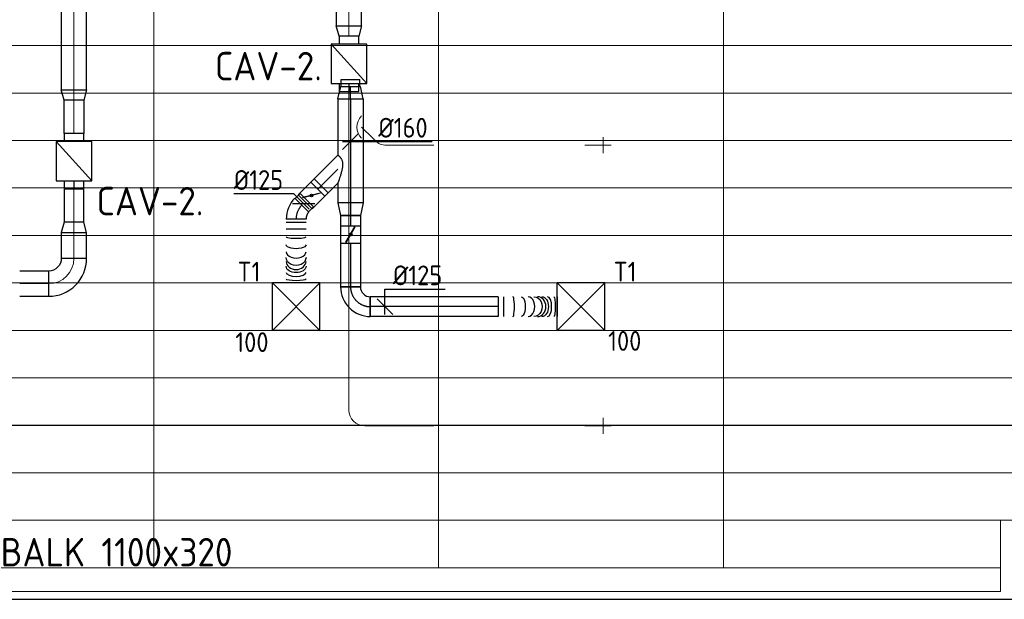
# Model space of a CAD drawing. Header units: millimetres. Extents: x -73257 to 31053, y 5203 to 51987.
# Tile 32 of 58: x -70015 to -63794, y 43319 to 46983. Entities that reach past the tile are written whole.
import ezdxf
from ezdxf.enums import TextEntityAlignment as Align

# ---------------------------------------------------------------- set-up
doc = ezdxf.new("R2010")
doc.units = ezdxf.units.MM
doc.header["$LTSCALE"] = 50
doc.linetypes.add('CENTER2', pattern=[28.575, 19.05, -3.175, 3.175, -3.175])
for name, color, linetype in [('4plfd', 254, 'Continuous'), ('BALKEN', 7, 'Continuous'), ('WL570---_RETOUR', 100, 'Continuous'), ('WL570---_TOEVOER', 200, 'Continuous'), ('WL570---_TOEVOER_HL', 1, 'Continuous'), ('WL570---_TOEVOER_RST', 3, 'Continuous'), ('WL570---_TOEVOER_RST_HL', 1, 'Continuous'), ('WM570---_RETOUR', 2, 'Continuous'), ('WM570---_TOEVOER', 2, 'Continuous'), ('WM570---_TOEVOER_PR', 2, 'Continuous'), ('WM570---_TOEVOER_RST_PR', 1, 'Continuous')]:
    doc.layers.add(name, color=color, linetype=linetype)
for name, color, linetype, lineweight in [('WL570---_BESTAAND-HARTLIJN', 161, 'Continuous', 0), ('WL570---_BESTAAND-TOEVOER', 180, 'Continuous', 0), ('WL570---_DEMONTEREN', 10, 'Continuous', 0)]:
    doc.layers.add(name, color=color, linetype=linetype, lineweight=lineweight)
doc.layers.get('WL570---_DEMONTEREN').off()
doc.styles.add('BURO-025', font='ISO96.shx', dxfattribs={"height": 125})
doc.styles.add('ISO', font='ISO', dxfattribs={"height": 162})
doc.styles.add('MAATVOERING', font='ISO')

# ---------------------------------------------------------------- blocks, each defined once
blk = doc.blocks.new('Groep-42')
at = {"color": 8, "linetype": 'Continuous', "lineweight": 13}
for p, q in [((-73154.9, 46299.1), (-11882.7, 46299.1)), ((-73154.9, 45999.1), (-11882.7, 45999.1)), ((-73154.9, 45699.1), (-11882.7, 45699.1)), ((-73154.9, 45399.1), (-11882.7, 45399.1)), ((-73154.9, 45099.1), (-11882.7, 45099.1)), ((-73154.9, 44799.1), (-11882.7, 44799.1)), ((-73154.9, 44499.1), (-11654.9, 44499.1)), ((-73154.9, 44199.1), (-11654.9, 44199.1)), ((-73154.9, 43899.1), (-11654.9, 43899.1)), ((-73154.9, 43599.1), (-11654.9, 43599.1)), ((-73154.9, 43299.1), (-11654.9, 43299.1))]:
    blk.add_line(p, q, dxfattribs=at)
blk = doc.blocks.new('Groep-50')
at = {"color": 8, "linetype": 'Continuous', "lineweight": 13}
for p, q in [((-71054.9, 50199.1), (-71054.9, 42999.1)), ((-69254.9, 50199.1), (-69254.9, 42999.1)), ((-67454.9, 50199.1), (-67454.9, 42999.1)), ((-65654.9, 43299.1), (-65704.9, 43299.1)), ((-65704.9, 43299.1), (-65704.9, 42849.1)), ((-73154.9, 42999.1), (-65704.9, 42999.1)), ((-65704.9, 42849.1), (-73304.9, 42849.1))]:
    blk.add_line(p, q, dxfattribs=at)
at = {"color": 8}
blk.add_blockref('Groep-42', (0, 0), dxfattribs=at)
blk = doc.blocks.new('Block plafond 3e verd')
at = {"layer": '4plfd'}
blk.add_blockref('Groep-50', (73304.912, -19149.14), dxfattribs=at)
blk = doc.blocks.new('KARO')
for p, q in [((1, 0.5), (0, 0.5)), ((0, -0.5), (1, -0.5))]:
    blk.add_line(p, q)
at = {"invisible_edges": 15}
blk.add_3dface([(0, 0.5), (0, -0.5), (1, -0.5), (1, 0.5)], dxfattribs=at)
at = {"layer": 'WL570---_BESTAAND-HARTLIJN'}
blk.add_line((0, 0), (1, 0), dxfattribs=at)
blk = doc.blocks.new('VBX1251250012525000')
at = {"layer": 'WL570---_TOEVOER'}
for p, q in [((50, -112.5), (300, 112.5)), ((300, 0), (350, 0))]:
    blk.add_line(p, q, dxfattribs=at)
for points in [[(50, 62.5), (0, 62.5), (0, -62.5), (50, -62.5)], [(300, -62.5), (350, -62.5), (350, 62.5), (300, 62.5)]]:
    blk.add_lwpolyline(points, dxfattribs=at)
blk.add_lwpolyline([(50, -112.5), (300, -112.5), (300, 112.5), (50, 112.5)], close=True, dxfattribs=at)
blk = doc.blocks.new('OSV1601250650K')
blk.add_lwpolyline([(-65.3, -80), (0, -62.5), (0, 62.5), (-65.3, 80)], close=True)
at = {"layer": 'WL570---_BESTAAND-HARTLIJN'}
blk.add_line((-65.3, 0), (0, 0), dxfattribs=at)
blk = doc.blocks.new('OBO16000090H')
blk.add_lwpolyline([(80, -160, 0.414214), (-160, 80), (-160, -80, -0.414214), (-80, -160)], format="xyb", close=True)
at = {"invisible_edges": 15}
for points in [[(-146.1, -81.2), (-118.3, 76.4), (-160, 80), (-160, -80)], [(-132.6, -84.8), (-77.9, 65.5), (-118.3, 76.4), (-146.1, -81.2)], [(-120, -90.7), (-40, 47.8), (-77.9, 65.5), (-132.6, -84.8)], [(-108.6, -98.7), (-5.7, 23.9), (-40, 47.8), (-120, -90.7)], [(-98.7, -108.6), (23.9, -5.7), (-5.7, 23.9), (-108.6, -98.7)], [(-90.7, -120), (47.8, -40), (23.9, -5.7), (-98.7, -108.6)], [(-84.8, -132.6), (65.5, -77.9), (47.8, -40), (-90.7, -120)], [(-81.2, -146.1), (76.4, -118.3), (65.5, -77.9), (-84.8, -132.6)], [(-80, -160), (80, -160), (76.4, -118.3), (-81.2, -146.1)]]:
    blk.add_3dface(points, dxfattribs=at)
at = {"layer": 'WL570---_BESTAAND-HARTLIJN'}
blk.add_arc((-160, -160), 160, 0, 90, dxfattribs=at)
blk = doc.blocks.new('OBO10000090H')
blk.add_lwpolyline([(50, -100, 0.414214), (-100, 50), (-100, -50, -0.414214), (-50, -100)], format="xyb", close=True)
at = {"invisible_edges": 15}
for points in [[(-91.3, -50.8), (-74, 47.7), (-100, 50), (-100, -50)], [(-82.9, -53), (-48.7, 41), (-74, 47.7), (-91.3, -50.8)], [(-75, -56.7), (-25, 29.9), (-48.7, 41), (-82.9, -53)], [(-67.9, -61.7), (-3.6, 14.9), (-25, 29.9), (-75, -56.7)], [(-61.7, -67.9), (14.9, -3.6), (-3.6, 14.9), (-67.9, -61.7)], [(-56.7, -75), (29.9, -25), (14.9, -3.6), (-61.7, -67.9)], [(-53, -82.9), (41, -48.7), (29.9, -25), (-56.7, -75)], [(-50.8, -91.3), (47.7, -74), (41, -48.7), (-53, -82.9)], [(-50, -100), (50, -100), (47.7, -74), (-50.8, -91.3)]]:
    blk.add_3dface(points, dxfattribs=at)
at = {"layer": 'WL570---_BESTAAND-HARTLIJN'}
blk.add_arc((-100, -100), 100, 0, 90, dxfattribs=at)
blk = doc.blocks.new('OSV16010001110K')
blk.add_lwpolyline([(-112, -80), (0, -50), (0, 50), (-112, 80)], close=True)
at = {"layer": 'WL570---_BESTAAND-HARTLIJN'}
blk.add_line((-112, 0), (0, 0), dxfattribs=at)
blk = doc.blocks.new('OSV1601250650G')
blk.add_lwpolyline([(0, -80), (65.3, -62.5), (65.3, 62.5), (0, 80)], close=True)
at = {"layer": 'WL570---_BESTAAND-HARTLIJN'}
blk.add_line((0, 0), (65.3, 0), dxfattribs=at)
blk = doc.blocks.new('OZA1250100045R')
blk.add_lwpolyline([(70.7, 0), (106.1, 35.4), (35.4, 106.1), (-70.7, 0)])
at = {"layer": 'WL570---_BESTAAND-HARTLIJN'}
blk.add_line((0, 0), (70.7, 70.7), dxfattribs=at)
at = {"layer": 'WL570---_BESTAAND-TOEVOER'}
blk.add_arc((0, 70.7), 100, 225, 315, dxfattribs=at)
blk = doc.blocks.new('OBO10000045H')
blk.add_lwpolyline([(50, -41.4, 0.198912), (6.1, 64.6), (-64.6, -6.1, -0.198912), (-50, -41.4)], format="xyb", close=True)
at = {"invisible_edges": 15}
for points in [[(-61.7, -9.3), (14.9, 55), (6.1, 64.6), (-64.6, -6.1)], [(-59, -12.7), (22.9, 44.6), (14.9, 55), (-61.7, -9.3)], [(-56.7, -16.4), (29.9, 33.6), (22.9, 44.6), (-59, -12.7)], [(-54.7, -20.3), (35.9, 22), (29.9, 33.6), (-56.7, -16.4)], [(-53, -24.3), (41, 9.9), (35.9, 22), (-54.7, -20.3)], [(-51.7, -28.5), (44.9, -2.6), (41, 9.9), (-53, -24.3)], [(-50.8, -32.7), (47.7, -15.4), (44.9, -2.6), (-51.7, -28.5)], [(-50.2, -37.1), (49.4, -28.3), (47.7, -15.4), (-50.8, -32.7)], [(-50, -41.4), (50, -41.4), (49.4, -28.3), (-50.2, -37.1)]]:
    blk.add_3dface(points, dxfattribs=at)
at = {"layer": 'WL570---_BESTAAND-HARTLIJN'}
blk.add_arc((-100, -41.4), 100, 0, 45, dxfattribs=at)
blk = doc.blocks.new('OBO10000090ZE')
blk.add_lwpolyline([(-50, 0), (50, 0), (50, 100, 1), (-50, 100)], format="xyb", close=True)
at = {"layer": 'WL570---_BESTAAND-HARTLIJN'}
for points in [[(0, 0), (0, 150)], [(-50, 100), (50, 100)]]:
    blk.add_lwpolyline(points, dxfattribs=at)
blk = doc.blocks.new('*U383')
at = {"color": 0, "ltscale": 10}
for p, q in [((150, 150, -2500), (-150, 150, -2500)), ((-150, -150, -2500), (-150, 150, -2500)), ((150, -150, -2500), (-150, 150, -2500)), ((-150, -150, -2500), (150, 150, -2500)), ((150, -150, -2500), (150, 150, -2500)), ((150, -150, -2500), (-150, -150, -2500))]:
    blk.add_line(p, q, dxfattribs=at)
at = {"layer": 'WL570---_TOEVOER_RST_HL', "linetype": 'CENTER2'}
blk.add_circle((0, 0, -2500), 0.075, dxfattribs=at)
at = {"layer": 'WL570---_TOEVOER_RST', "color": 2, "style": 'BURO-025'}
for tag in ['MC', 'Q']:
    blk.add_attdef(tag, text='', height=125, dxfattribs=at).set_placement((0, 0), align=Align.MIDDLE)
at = {"layer": 'WM570---_TOEVOER_RST_PR', "color": 2, "style": 'BURO-025'}
blk.add_attdef('POSNR', text='', height=125, dxfattribs=at).set_placement((0, 0), align=Align.MIDDLE)
blk = doc.blocks.new('*U384')
at = {"color": 0, "ltscale": 10}
for p, q in [((0, 80, -2700), (657.6, 80, -2700)), ((0, -80, -2700), (0, 80, -2700)), ((657.6, 80, -2700), (657.6, -80, -2700)), ((0, -80, -2700), (355.1, -80, -2700)), ((531.8, -80, -2700), (657.6, -80, -2700))]:
    blk.add_line(p, q, dxfattribs=at)
at = {"layer": 'WL570---_TOEVOER_HL', "linetype": 'CENTER2'}
blk.add_line((0, 0, -2700), (657.6, 0, -2700), dxfattribs=at)
at = {"layer": 'WM570---_TOEVOER_PR', "color": 2, "style": 'BURO-025'}
blk.add_attdef('POSNR', text='', height=125, dxfattribs=at).set_placement((0, 0), align=Align.MIDDLE)
blk = doc.blocks.new('*U385')
at = {"color": 0, "ltscale": 10}
for p, q in [((0, 88.4, -2700), (62.1, 150.4, -2700)), ((62.1, 150.4, -2700), (150.4, 62.1, -2700)), ((0, -88.4, -2700), (150.4, 62.1, -2700))]:
    blk.add_line(p, q, dxfattribs=at)
blk.add_spline([(-0.3, -88.2, -2700), (-1, -87.6, -2700), (-2.2, -86.6, -2700), (-3.9, -85.1, -2700), (-6, -83.3, -2700), (-8.4, -81, -2700), (-11.1, -78.2, -2700), (-14.1, -75, -2700), (-17.1, -71.2, -2700), (-20.1, -66.9, -2700), (-23, -61.9, -2700), (-25.5, -56.2, -2700), (-27.7, -49.8, -2700), (-29.2, -42.6, -2700), (-30, -34.4, -2700), (-30, -25.5, -2700), (-29.2, -15.8, -2700), (-27.7, -5.5, -2700), (-25.5, 5.1, -2700), (-23, 15.9, -2700), (-20.1, 26.6, -2700), (-17.1, 37, -2700), (-14.1, 46.8, -2700), (-11.1, 55.9, -2700), (-8.4, 64.1, -2700), (-6, 71.3, -2700), (-3.9, 77.3, -2700), (-2.2, 82.1, -2700), (-1, 85.6, -2700), (-0.3, 87.7, -2700), (0, 88.4, -2700)], degree=3, dxfattribs=at)
at = {"layer": 'WL570---_TOEVOER_HL', "linetype": 'CENTER2'}
blk.add_line((0, 0, -2700), (106.3, 106.3, -2700), dxfattribs=at)
at = {"layer": 'WM570---_TOEVOER_PR', "color": 2, "style": 'BURO-025'}
blk.add_attdef('POSNR', text='', height=125, dxfattribs=at).set_placement((0, 0), align=Align.MIDDLE)
blk = doc.blocks.new('*U386')
at = {"ltscale": 10}
for p, q in [((-56.4, 62.5, -2700), (56.4, 62.5, -2700)), ((-56.4, -62.5, -2700), (-56.4, 62.5, -2700)), ((56.4, 62.5, -2700), (56.4, -62.5, -2700)), ((-49.4, 27.3, -2700), (-48.4, 29.1, -2700)), ((48.4, -29.1, -2700), (-49.4, 27.3, -2700)), ((49.4, -27.3, -2700), (-48.4, 29.1, -2700)), ((48.4, -29.1, -2700), (49.4, -27.3, -2700)), ((-56.4, -62.5, -2700), (56.4, -62.5, -2700))]:
    blk.add_line(p, q, dxfattribs=at)
blk.add_circle((0, 0, -2700), 9.41, dxfattribs=at)
at = {"layer": 'WL570---_TOEVOER', "color": 2, "style": 'BURO-025'}
blk.add_attdef('I', text='', height=125, dxfattribs=at).set_placement((0, 0), align=Align.MIDDLE)
at = {"layer": 'WM570---_TOEVOER_PR', "color": 2, "style": 'BURO-025'}
blk.add_attdef('POSNR', text='', height=125, dxfattribs=at).set_placement((0, 0), align=Align.MIDDLE)
blk = doc.blocks.new('*U387')
at = {"color": 0, "ltscale": 10}
for p, q in [((0, 62.5, -2700), (29.2, 62.5, -2700)), ((29.2, 62.5, -2700), (29.2, -62.5, -2700)), ((0, -62.5, -2700), (29.2, -62.5, -2700))]:
    blk.add_line(p, q, dxfattribs=at)
at = {"layer": 'WL570---_TOEVOER_HL', "linetype": 'CENTER2'}
blk.add_line((0, 0, -2700), (29.2, 0, -2700), dxfattribs=at)
at = {"layer": 'WM570---_TOEVOER_PR', "color": 2, "style": 'BURO-025'}
blk.add_attdef('POSNR', text='', height=125, dxfattribs=at).set_placement((0, 0), align=Align.MIDDLE)
blk = doc.blocks.new('*U388')
at = {"color": 0, "ltscale": 10}
for p, q in [((-62.5, 125, -2700), (62.5, 125, -2700)), ((-125, -62.5, -2700), (-125, 62.5, -2700))]:
    blk.add_line(p, q, dxfattribs=at)
for radius, end in [(62.5, 0), (187.5, 360)]:
    blk.add_arc((-125, 125, -2700), radius, 270, end, dxfattribs=at)
at = {"layer": 'WL570---_TOEVOER_HL', "linetype": 'CENTER2'}
blk.add_arc((-125, 125, -2700), 125, 270, 0, dxfattribs=at)
at = {"layer": 'WM570---_TOEVOER_PR', "color": 2, "style": 'BURO-025'}
blk.add_attdef('POSNR', text='', height=125, dxfattribs=at).set_placement((0, 0), align=Align.MIDDLE)
blk = doc.blocks.new('*U389')
at = {"color": 0, "ltscale": 10}
for p, q in [((0, 62.5, -2700), (65.2, 62.5, -2700)), ((0, -62.5, -2700), (0, 62.5, -2700)), ((0, -62.5, -2700), (65.2, -62.5, -2700))]:
    blk.add_line(p, q, dxfattribs=at)
at = {"layer": 'WL570---_TOEVOER_HL', "linetype": 'CENTER2'}
blk.add_line((0, 0, -2700), (65.2, 0, -2700), dxfattribs=at)
at = {"layer": 'WM570---_TOEVOER_PR', "color": 2, "style": 'BURO-025'}
blk.add_attdef('POSNR', text='', height=125, dxfattribs=at).set_placement((0, 0), align=Align.MIDDLE)
blk = doc.blocks.new('*U390')
at = {"color": 0, "ltscale": 10}
for p, q in [((0, 80, -2700), (78.2, 62.5, -2700)), ((0, 80, -2700), (0, -80, -2700)), ((78.2, 62.5, -2700), (78.2, -62.5, -2700)), ((0, -80, -2700), (78.2, -62.5, -2700))]:
    blk.add_line(p, q, dxfattribs=at)
at = {"layer": 'WL570---_TOEVOER_HL', "linetype": 'CENTER2'}
blk.add_line((0, 0, -2700), (78.2, 0, -2700), dxfattribs=at)
for centre in [(0, 0, -2700), (78.2, 0, -2700)]:
    blk.add_circle(centre, 0.075, dxfattribs=at)
at = {"layer": 'WM570---_TOEVOER_PR', "color": 2, "style": 'BURO-025'}
blk.add_attdef('POSNR', text='', height=125, dxfattribs=at).set_placement((0, 0), align=Align.MIDDLE)
blk = doc.blocks.new('*U391')
at = {"ltscale": 10}
for p, q in [((-56.4, 62.5, -2700), (56.4, 62.5, -2700)), ((-56.4, -62.5, -2700), (-56.4, 62.5, -2700)), ((56.4, 62.5, -2700), (56.4, -62.5, -2700)), ((-49.4, 27.3, -2700), (-48.4, 29.1, -2700)), ((48.4, -29.1, -2700), (-49.4, 27.3, -2700)), ((49.4, -27.3, -2700), (-48.4, 29.1, -2700)), ((48.4, -29.1, -2700), (49.4, -27.3, -2700)), ((-56.4, -62.5, -2700), (56.4, -62.5, -2700))]:
    blk.add_line(p, q, dxfattribs=at)
blk.add_circle((0, 0, -2700), 9.41, dxfattribs=at)
at = {"layer": 'WL570---_TOEVOER', "color": 2, "style": 'BURO-025'}
blk.add_attdef('I', text='', height=125, dxfattribs=at).set_placement((0, 0), align=Align.MIDDLE)
at = {"layer": 'WM570---_TOEVOER_PR', "color": 2, "style": 'BURO-025'}
blk.add_attdef('POSNR', text='', height=125, dxfattribs=at).set_placement((0, 0), align=Align.MIDDLE)
blk = doc.blocks.new('*U392')
at = {"color": 0, "ltscale": 10}
for p, q in [((0, 62.5, -2700), (273.9, 62.5, -2700)), ((273.9, 62.5, -2700), (273.9, -62.5, -2700)), ((0, -62.5, -2700), (273.9, -62.5, -2700))]:
    blk.add_line(p, q, dxfattribs=at)
at = {"layer": 'WL570---_TOEVOER_HL', "linetype": 'CENTER2'}
blk.add_line((0, 0, -2700), (273.9, 0, -2700), dxfattribs=at)
at = {"layer": 'WM570---_TOEVOER_PR', "color": 2, "style": 'BURO-025'}
blk.add_attdef('POSNR', text='', height=125, dxfattribs=at).set_placement((0, 0), align=Align.MIDDLE)
blk = doc.blocks.new('*U393')
at = {"color": 0, "ltscale": 10}
for p, q in [((0, 80, -2700), (78.2, 62.5, -2700)), ((0, 80, -2700), (0, -80, -2700)), ((78.2, 62.5, -2700), (78.2, -62.5, -2700)), ((78.2, 59.375, -2700), (122.5, 59.375, -2700)), ((122.5, 59.375, -2700), (122.5, -59.375, -2700)), ((122.5, 59.375, -2700), (122.5, -59.375, -2700)), ((78.2, -59.375, -2700), (122.5, -59.375, -2700)), ((0, -80, -2700), (78.2, -62.5, -2700))]:
    blk.add_line(p, q, dxfattribs=at)
at = {"layer": 'WL570---_TOEVOER_HL', "linetype": 'CENTER2'}
blk.add_line((0, 0, -2700), (78.2, 0, -2700), dxfattribs=at)
for centre in [(0, 0, -2700), (78.2, 0, -2700)]:
    blk.add_circle(centre, 0.075, dxfattribs=at)
at = {"layer": 'WM570---_TOEVOER_PR', "color": 2, "style": 'BURO-025'}
blk.add_attdef('POSNR', text='', height=125, dxfattribs=at).set_placement((0, 0), align=Align.MIDDLE)
blk = doc.blocks.new('*U394')
at = {"color": 0, "ltscale": 10}
for p, q in [((0, 62.5, -2700), (807.1, 62.5, -2700)), ((0, -62.5, -2700), (0, 62.5, -2700)), ((807.1, 62.5, -2700), (807.1, -62.5, -2700)), ((0, -62.5, -2700), (807.1, -62.5, -2700))]:
    blk.add_line(p, q, dxfattribs=at)
at = {"layer": 'WL570---_TOEVOER_HL', "linetype": 'CENTER2'}
blk.add_line((0, 0, -2700), (807.1, 0, -2700), dxfattribs=at)
at = {"layer": 'WM570---_TOEVOER_PR', "color": 2, "style": 'BURO-025'}
blk.add_attdef('POSNR', text='', height=125, dxfattribs=at).set_placement((0, 0), align=Align.MIDDLE)
blk = doc.blocks.new('*U395')
at = {"color": 0, "ltscale": 10}
for p, q in [((0, 62.5, -2700), (0, -62.5, -2700)), ((33.8, 62.5, -2700), (33.8, -62.5, -2700)), ((373.9, 62.5, -2700), (373.9, -62.5, -2700))]:
    blk.add_line(p, q, dxfattribs=at)
for centre, major_axis, ratio, start_param, end_param in [((94.3, 0, -2700), (0, -62.5), 0.142657, 0, 3.141593), ((190.8, 0, -2700), (0, -62.5), 0.657288, 0, 3.141593), ((249.7, 0, -2700), (0, 62.5), 0.845547, 3.141593, 6.283185), ((312.7, 0, -2700), (0, 62.5), 0.416591, 3.141593, 6.283185)]:
    blk.add_ellipse(centre, major_axis=major_axis, ratio=ratio, start_param=start_param, end_param=end_param, dxfattribs=at)
at = {"color": 0, "ltscale": 10, "extrusion": (0, 0, -1)}
for centre, major_axis, ratio, start_param, end_param in [((145.7, 0, -2700), (0, 62.5), 0.416591, 0, 3.141593), ((226.1, 0, -2700), (0, 62.5), 0.845547, 0, 3.141593), ((277.4, 0, -2700), (0, -62.5), 0.657288, 3.141593, 6.283185), ((352.9, 0, -2700), (0, -62.5), 0.142657, 3.141593, 6.283185)]:
    blk.add_ellipse(centre, major_axis=major_axis, ratio=ratio, start_param=start_param, end_param=end_param, dxfattribs=at)
at = {"layer": 'WM570---_TOEVOER_PR', "color": 2, "style": 'BURO-025'}
blk.add_attdef('POSNR', text='', height=125, dxfattribs=at).set_placement((0, 0), align=Align.MIDDLE)
blk = doc.blocks.new('*U396')
at = {"color": 0, "ltscale": 10}
for p, q in [((-51.8, -62.5, -2700), (-51.8, 62.5, -2700)), ((80.8, 7.6, -2700), (-7.6, -80.8, -2700)), ((78.6, 5.4, -2700), (-5.4, -78.6, -2700)), ((78.6, 5.4, -2700), (109.9, -26, -2700)), ((109.9, -26, -2700), (26, -109.9, -2700)), ((-5.4, -78.6, -2700), (26, -109.9, -2700))]:
    blk.add_line(p, q, dxfattribs=at)
for radius in [187.6, 62.6]:
    blk.add_arc((-51.8, -125.1, -2700), radius, 45, 90, dxfattribs=at)
at = {"layer": 'WL570---_TOEVOER_HL', "linetype": 'CENTER2'}
blk.add_arc((-51.8, -125.1, -2700), 125.1, 45, 90, dxfattribs=at)
at = {"layer": 'WM570---_TOEVOER_PR', "color": 2, "style": 'BURO-025'}
blk.add_attdef('POSNR', text='', height=125, dxfattribs=at).set_placement((0, 0), align=Align.MIDDLE)
blk = doc.blocks.new('*U397')
at = {"color": 0, "ltscale": 10}
for p, q in [((0, 62.5, -2700), (0, -62.5, -2700)), ((21.6, 62.5, -2700), (21.6, -62.5, -2700)), ((64.8, 62.5, -2700), (64.8, -62.5, -2700)), ((403.6, 62.5, -2700), (403.6, -62.5, -2700))]:
    blk.add_line(p, q, dxfattribs=at)
for centre, major_axis, ratio, start_param, end_param in [((112.4, 0, -2700), (0, -62.5), 0.13883, 0, 3.141593), ((206.8, 0, -2700), (0, -62.5), 0.642441, 0, 3.141593), ((267.5, 0, -2700), (0, 62.5), 0.830299, 3.141593, 6.283185), ((337, 0, -2700), (0, 62.5), 0.405989, 3.141593, 6.283185)]:
    blk.add_ellipse(centre, major_axis=major_axis, ratio=ratio, start_param=start_param, end_param=end_param, dxfattribs=at)
at = {"color": 0, "ltscale": 10, "extrusion": (0, 0, -1)}
for centre, major_axis, ratio, start_param, end_param in [((162.5, 0, -2700), (0, 62.5), 0.405989, 0, 3.141593), ((242, 0, -2700), (0, 62.5), 0.830299, 0, 3.141593), ((298.3, 0, -2700), (0, -62.5), 0.642441, 3.141593, 6.283185), ((380.8, 0, -2700), (0, -62.5), 0.13883, 3.141593, 6.283185)]:
    blk.add_ellipse(centre, major_axis=major_axis, ratio=ratio, start_param=start_param, end_param=end_param, dxfattribs=at)
at = {"layer": 'WM570---_TOEVOER_PR', "color": 2, "style": 'BURO-025'}
blk.add_attdef('POSNR', text='', height=125, dxfattribs=at).set_placement((0, 0), align=Align.MIDDLE)
blk = doc.blocks.new('*U398')
at = {"layer": 'WM570---_TOEVOER', "color": 0, "ltscale": 10}
for p, q in [((-50, -50), (50, 50)), ((-50, 0), (514.9, 0))]:
    blk.add_line(p, q, dxfattribs=at)
at = {"layer": 'WM570---_TOEVOER', "color": 0, "style": 'BURO-025'}
blk.add_text('%%c160', height=125, dxfattribs=at).set_placement((175.6, 25))
blk = doc.blocks.new('*U399')
at = {"layer": 'WM570---_TOEVOER', "color": 0, "ltscale": 10}
for p, q in [((0, 110.3), (380.4, 110.3)), ((0, -50), (0, 110.3)), ((50, -50), (-50, 50))]:
    blk.add_line(p, q, dxfattribs=at)
at = {"layer": 'WM570---_TOEVOER', "color": 0, "style": 'BURO-025'}
blk.add_text('%%c125', height=125, dxfattribs=at).set_placement((50, 135.3))
blk = doc.blocks.new('*U400')
at = {"layer": 'WM570---_TOEVOER', "color": 0, "ltscale": 10}
for p, q in [((-60.5, 60.5), (-440.8, 60.5)), ((-70.7, 0), (70.7, 0)), ((35.4, -35.4), (-60.5, 60.5))]:
    blk.add_line(p, q, dxfattribs=at)
at = {"layer": 'WM570---_TOEVOER', "color": 0, "style": 'BURO-025'}
blk.add_text('%%c125', height=125, dxfattribs=at).set_placement((-440.8, 85.5))

msp = doc.modelspace()

# ---------------------------------------------------------------- linework, layer by layer
at = {"layer": 'BALKEN', "linetype": 'Continuous'}
for p, q in [((-71316.205, 44419.092), (-56742.48, 44419.092)), ((-71316.205, 43319.092), (-56742.48, 43319.092))]:
    msp.add_line(p, q, dxfattribs=at)

# ---------------------------------------------------------------- block references
at = {"layer": 'WL570---_DEMONTEREN'}
for name, p, rotation in [('OSV1601250650G', (-67934.734, 46463.475), 90.00000000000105), ('OZA1250100045R', (-67854.774, 46303.673), 270.000000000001), ('OBO10000045H', (-67740.453, 46189.352), 225.0000000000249), ('OBO10000090ZE', (-66427.912, 46189.352), 270.000000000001), ('OSV16010001110K', (-67934.734, 45910.62), 270.000000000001), ('OBO10000090H', (-67935.06, 44415.664), 180.000000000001), ('OBO10000090ZE', (-66427.912, 44415.664), 270.000000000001)]:
    msp.add_blockref(name, p, dxfattribs=dict(at, rotation=rotation))
for p, xscale, yscale, zscale, rotation in [((-67934.734, 46022.581), 441.3135777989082, 160, 160, 90.00000000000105), ((-67769.742, 46218.641), 20.25322287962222, 100, 100, 135.0000000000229), ((-66427.912, 46189.352), 16.03765465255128, 100, 100, 180.000000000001), ((-67934.734, 45910.62), 1394.955488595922, 100, 100, 270), ((-66427.912, 44415.664), 16.03765465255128, 100, 100, 180.000000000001)]:
    msp.add_blockref('KARO', p, dxfattribs=dict(at, xscale=xscale, yscale=yscale, zscale=zscale, rotation=rotation))
at = {"layer": 'WL570---_DEMONTEREN', "yscale": 100, "zscale": 100}
for p, xscale in [((-67699.031, 46189.352), 299.7924171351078), ((-67835.23, 44415.664), 435.9912088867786)]:
    msp.add_blockref('KARO', p, dxfattribs=dict(at, xscale=xscale))
at = {"layer": 'WL570---_RETOUR'}
msp.add_blockref('Block plafond 3e verd', (-71418.596, 19669.012), dxfattribs=at)
for p, xscale, yscale, zscale, rotation in [((-69672.207, 48545.526), 2006.212791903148, 160, 160, 269.9999999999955), ((-69672.207, 46474.18), -210.0606510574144, 125, 125, 90), ((-69672.207, 45703.428), 210.0606510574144, 125, 125, 90), ((-69672.207, 45474.25), 164.7551327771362, 160, 160, 89.99999999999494), ((-69832.207, 45314.25), 183.015599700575, 160, 160, 179.9999999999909)]:
    msp.add_blockref('KARO', p, dxfattribs=dict(at, xscale=xscale, yscale=yscale, zscale=zscale, rotation=rotation))
at = {"layer": 'WL570---_RETOUR', "xscale": -1, "rotation": 90}
msp.add_blockref('OSV1601250650K', (-69672.207, 46474.18), dxfattribs=at)
at = {"layer": 'WL570---_RETOUR'}
for name, p, rotation in [('VBX1251250012525000', (-69672.207, 46263.804), 270), ('OSV1601250650K', (-69672.207, 45703.428), 90), ('OBO16000090H', (-69672.207, 45314.25), 269.9999999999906)]:
    msp.add_blockref(name, p, dxfattribs=dict(at, rotation=rotation))
at = {"layer": 'WL570---_TOEVOER', "xscale": 356.4546414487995, "yscale": 160, "zscale": 160, "rotation": 90.00000000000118}
msp.add_blockref('KARO', (-67934.734, 46943.568), dxfattribs=at)
at = {"layer": 'WL570---_TOEVOER', "xscale": -1, "rotation": 90.00000000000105}
msp.add_blockref('OSV1601250650G', (-67934.734, 46943.988), dxfattribs=at)
at = {"layer": 'WL570---_TOEVOER'}
for name, p, rotation in [('VBX1251250012525000', (-67934.734, 46878.732), 270.000000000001), ('*U393', (-67924.539, 46481.82, 2700), 90), ('*U384', (-67924.614, 46481.82, 2700), 270), ('*U385', (-68004.614, 46038.363, 2700), 180), ('*U386', (-68171.417, 45871.56, 2700), 45), ('*U387', (-68131.501, 45911.476, 2700), 44.99999999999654), ('*U396', (-68268.596, 45774.381, 2700), 90), ('*U390', (-67924.614, 45824.173, 2700), 270), ('*U389', (-67924.614, 45745.973, 2700), 270), ('*U397', (-68268.596, 45722.581, 2700), 270), ('*U391', (-67924.614, 45624.347, 2700), 270), ('*U392', (-67924.614, 45567.897, 2700), 270), ('*U388', (-67924.614, 45168.959, 2700), 270), ('*U394', (-66992.527, 45168.959, 2700), 180)]:
    msp.add_blockref(name, p, dxfattribs=dict(at, rotation=rotation))
ref = msp.add_blockref('*U383', (-68268.596, 45169.012, 2500), dxfattribs=at)
ref.add_attrib('Q', '100', (-68652.918, 44882.103), dxfattribs={"layer": 'WL570---_TOEVOER_RST', "color": 2, "height": 125, "style": 'BURO-025'})
ref.add_attrib('MC', 'T1', (-68638.718, 45327.589), dxfattribs={"layer": 'WL570---_TOEVOER_RST', "color": 2, "height": 125, "style": 'BURO-025'})
ref = msp.add_blockref('*U383', (-66468.649, 45168.959, 2500), dxfattribs=at)
ref.add_attrib('Q', '100', (-66297.071, 44889.711), dxfattribs={"layer": 'WL570---_TOEVOER_RST', "color": 2, "height": 125, "style": 'BURO-025'})
ref.add_attrib('MC', 'T1', (-66262.254, 45327.536), dxfattribs={"layer": 'WL570---_TOEVOER_RST', "color": 2, "height": 125, "style": 'BURO-025'})
msp.add_blockref('*U395', (-66992.527, 45168.959, 2700), dxfattribs=at)
at = {"layer": 'WM570---_TOEVOER'}
for name, p in [('*U398', (-67924.614, 46212.34, 2700)), ('*U400', (-68221.621, 45821.356, 2700)), ('*U399', (-67707.122, 45168.959, 2700))]:
    msp.add_blockref(name, p, dxfattribs=at)

# ---------------------------------------------------------------- texts
at = {"layer": 'BALKEN', "linetype": 'Continuous', "style": 'ISO'}
msp.add_text('BALK 1100x320', height=180, dxfattribs=at).set_placement((-70135.517, 43526.982))
at = {"layer": 'WM570---_RETOUR', "style": 'MAATVOERING'}
msp.add_text('CAV-2.', height=180, dxfattribs=at).set_placement((-69529.739, 45746.053))
at = {"layer": 'WM570---_TOEVOER', "style": 'MAATVOERING'}
msp.add_text('CAV-2.', height=180, dxfattribs=at).set_placement((-68781.431, 46599.148))

doc.saveas('drawing.dxf')
